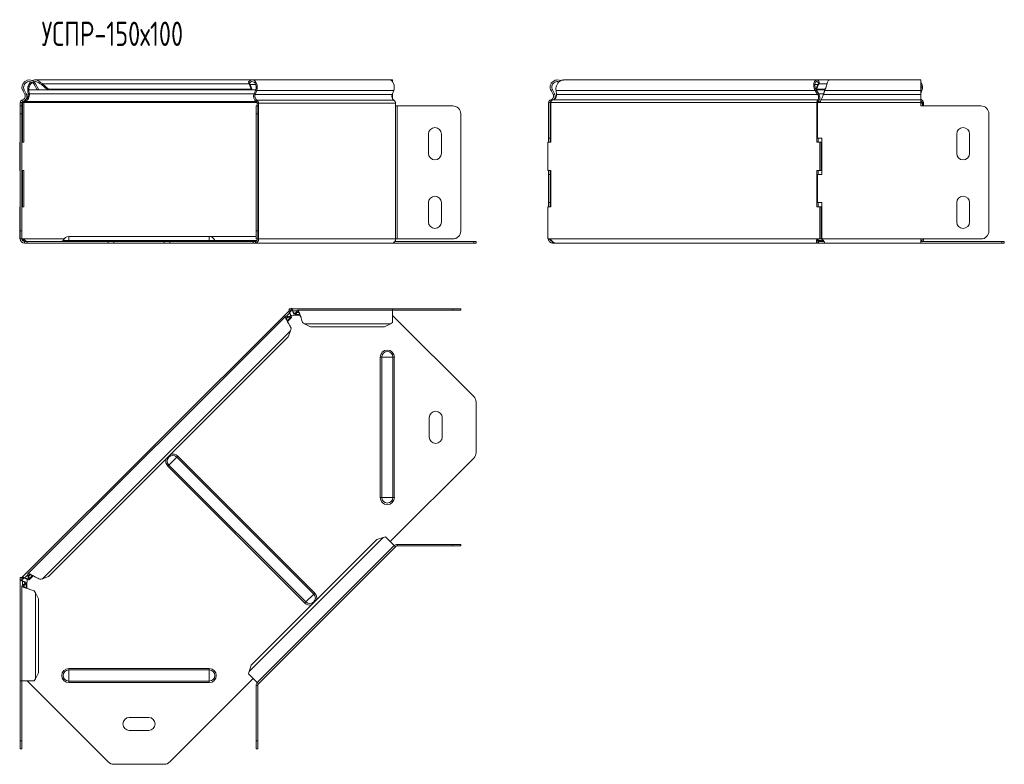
# Model space of a CAD drawing. Header units: millimetres. Extents: x -202 to 1415, y -6882 to 292.
# Tile 7 of 9: x -160 to 450, y -1156 to -695. Entities that reach past the tile are written whole.
import ezdxf

# ---------------------------------------------------------------- set-up
doc = ezdxf.new("R2010")
doc.units = ezdxf.units.MM
doc.styles.add('SLDTEXTSTYLE3', font='TXT', dxfattribs={"width": 0.7, "bigfont": 'bigfont'})

msp = doc.modelspace()

# ---------------------------------------------------------------- linework, layer by layer
at = {"color": 7, "linetype": 'Continuous', "lineweight": 15}
for p, q in [((-151.46, -733.88), (-150.77, -733.15)), ((-150.77, -734.78), (-149.89, -734.31)), ((-150.77, -734.78), (-149.03, -738.05)), ((-15.81, -731.93), (-150.07, -731.93)), ((-149.89, -734.31), (-148.15, -737.57)), ((-148.15, -737.57), (-149.03, -738.05)), ((-147.7, -733.88), (-147.21, -733.15)), ((-146.29, -734.78), (-145.67, -734.31)), ((-146.29, -734.78), (-142.45, -738.05)), ((-145.67, -734.31), (-141.82, -737.57)), ((-141.82, -737.57), (-142.45, -738.05)), ((-16.31, -737.57), (-141.82, -737.57)), ((-17.51, -733.88), (-17.99, -733.15)), ((-17.07, -734.78), (-17.7, -734.31)), ((-16.31, -737.57), (-17.7, -734.31)), ((-15.69, -738.05), (-17.07, -734.78)), ((-15.69, -738.05), (-16.31, -737.57)), ((69.04, -731.93), (-15.81, -731.93)), ((71.17, -731.93), (69.04, -731.93)), ((71.17, -733.07), (71.17, -731.93)), ((333.86, -731.93), (177.02, -731.93)), ((334.45, -734.78), (333.27, -737.58)), ((333.69, -737.57), (333.38, -737.81)), ((335.08, -734.31), (333.69, -737.57)), ((333.69, -737.57), (339.1, -737.57)), ((341.51, -731.93), (333.86, -731.93)), ((334.45, -734.78), (335.08, -734.31)), ((334.89, -733.88), (335.37, -733.15)), ((398.26, -731.93), (341.51, -731.93)), ((398.26, -738.55), (398.26, -731.93)), ((-157.83, -738.55), (-156.56, -740.93)), ((-156.95, -738.07), (-155.68, -740.46)), ((-154.72, -738.55), (-154.09, -738.07)), ((-154.42, -740.93), (-154.72, -738.55)), ((-154.42, -740.93), (-153.8, -740.46)), ((-153.8, -740.46), (-154.09, -738.07)), ((-15.69, -738.05), (-142.45, -738.05)), ((-13.61, -738.05), (-15.69, -738.05)), ((-13.62, -738.07), (-14.52, -740.46)), ((-13, -738.55), (-13.9, -740.93)), ((70.95, -740.93), (71.85, -738.55)), ((71.17, -740.46), (71.17, -740.37)), ((71.17, -740.46), (71.17, -743.72)), ((169.27, -738.55), (170.15, -738.07)), ((170.54, -740.93), (169.27, -738.55)), ((171.42, -740.46), (170.15, -738.07)), ((170.54, -740.93), (171.42, -740.46)), ((172.38, -738.55), (172.68, -740.93)), ((332.89, -738.55), (333.52, -738.07)), ((334.39, -740.93), (332.89, -738.55)), ((333.5, -738.05), (338.92, -738.05)), ((335.02, -740.46), (333.52, -738.07)), ((334.39, -740.93), (335.02, -740.46)), ((337.63, -741.97), (337.63, -741.99)), ((338.91, -738.07), (338.06, -740.46)), ((338.91, -738.55), (338.06, -740.93)), ((338.06, -740.93), (338.06, -740.46)), ((338.91, -738.55), (338.91, -738.07)), ((398.32, -738.07), (398.26, -738.24)), ((398.26, -738.55), (398.26, -740.93)), ((398.95, -738.55), (398.26, -740.37)), ((398.26, -744.24), (398.26, -740.93)), ((-159.36, -745.98), (-159.36, -747.98)), ((-159.36, -752.98), (-159.36, -747.98)), ((-159.36, -747.98), (-158.36, -747.98)), ((-158.36, -745.98), (-158.36, -747.98)), ((-158.36, -747.98), (-158.36, -752.98)), ((-157.2, -745.98), (-157.91, -745.98)), ((-157.91, -770.43), (-157.91, -745.98)), ((-157.2, -770.43), (-157.2, -745.98)), ((-156.4, -745.2), (-156.52, -744.56)), ((-13.36, -747.98), (-12.36, -747.98)), ((-13.36, -752.98), (-13.36, -747.98)), ((-12.63, -746.23), (-12.63, -747.98)), ((-12.36, -747.98), (-12.36, -752.98)), ((-11.92, -747.98), (-12.36, -747.98)), ((-11.92, -746.23), (-11.92, -747.98)), ((72.93, -747.98), (72.93, -746.23)), ((73.99, -747.98), (72.93, -747.98)), ((73.99, -747.98), (108.37, -747.98)), ((167.74, -745.98), (168.74, -745.98)), ((167.74, -745.98), (167.74, -767.93)), ((168.74, -745.98), (168.74, -767.93)), ((169.34, -745.2), (169.08, -744.24)), ((169.19, -745.98), (169.19, -770.43)), ((333.92, -770.43), (333.92, -745.98)), ((334.63, -745.98), (333.92, -745.98)), ((334.22, -767.93), (334.22, -745.98)), ((334.22, -745.98), (335.92, -745.98)), ((334.67, -745.2), (334.49, -744.24)), ((398.26, -745.98), (398.26, -744.24)), ((398.26, -745.98), (398.26, -747.98)), ((435.47, -747.98), (398.26, -747.98)), ((399.32, -746.23), (399.32, -747.98)), ((400.03, -746.23), (400.03, -747.98)), ((-159.36, -825.43), (-159.36, -752.98)), ((-158.36, -825.43), (-158.36, -752.98)), ((-13.36, -752.98), (-13.36, -825.43)), ((-12.36, -752.98), (-12.36, -825.43)), ((113.37, -752.98), (113.37, -825.43)), ((113.38, -752.98), (113.38, -825.43)), ((440.47, -825.43), (440.47, -752.98)), ((93.38, -777.43), (93.38, -765.43)), ((101.38, -765.43), (101.38, -777.43)), ((167.74, -767.93), (168.74, -767.93)), ((167.74, -770.43), (167.74, -767.93)), ((168.74, -770.43), (168.74, -767.93)), ((334.22, -767.93), (336.92, -767.93)), ((334.63, -770.43), (334.63, -767.93)), ((336.92, -767.93), (336.92, -790.43)), ((420.47, -777.43), (420.47, -765.43)), ((428.47, -765.43), (428.47, -777.43)), ((-159.75, -770.43), (-159.75, -787.93)), ((-159.75, -770.43), (-159.36, -770.43)), ((-158.36, -770.43), (-157.2, -770.43)), ((167.35, -787.93), (167.35, -770.43)), ((169.19, -770.43), (167.35, -770.43)), ((335.76, -770.43), (333.92, -770.43)), ((335.76, -770.43), (335.76, -787.93)), ((335.76, -770.43), (336.47, -770.43)), ((336.47, -770.43), (336.47, -787.93)), ((-159.75, -787.93), (-159.36, -787.93)), ((-157.2, -787.93), (-158.36, -787.93)), ((-157.91, -810.43), (-157.91, -787.93)), ((-157.2, -810.43), (-157.2, -787.93)), ((167.35, -787.93), (169.19, -787.93)), ((167.74, -790.43), (167.74, -787.93)), ((167.74, -790.43), (168.74, -790.43)), ((167.74, -790.43), (167.74, -807.93)), ((168.74, -790.43), (168.74, -787.93)), ((168.74, -790.43), (168.74, -807.93)), ((169.19, -787.93), (169.19, -810.43)), ((333.92, -787.93), (335.76, -787.93)), ((333.92, -810.43), (333.92, -787.93)), ((334.22, -807.93), (334.22, -790.43)), ((336.92, -790.43), (334.22, -790.43)), ((334.63, -790.43), (334.63, -787.93)), ((335.76, -787.93), (336.47, -787.93)), ((-159.75, -810.43), (-159.75, -830.43)), ((-159.75, -810.43), (-159.36, -810.43)), ((-158.36, -810.43), (-157.2, -810.43)), ((93.38, -819.93), (93.38, -807.93)), ((101.38, -807.93), (101.38, -819.93)), ((167.35, -830.43), (167.35, -810.43)), ((169.19, -810.43), (167.35, -810.43)), ((167.74, -807.93), (168.74, -807.93)), ((167.74, -810.43), (167.74, -807.93)), ((168.74, -810.43), (168.74, -807.93)), ((335.76, -810.43), (333.92, -810.43)), ((334.22, -807.93), (336.92, -807.93)), ((334.63, -810.43), (334.63, -807.93)), ((335.76, -810.43), (335.76, -830.43)), ((335.76, -810.43), (336.47, -810.43)), ((336.47, -810.43), (336.47, -830.43)), ((336.92, -807.93), (336.92, -830.43)), ((420.47, -819.93), (420.47, -807.93)), ((428.47, -807.93), (428.47, -819.93)), ((-159.36, -830.43), (-159.36, -825.43)), ((-158.36, -825.43), (-158.36, -830.43)), ((-42.36, -828.93), (-129.36, -828.93)), ((-13.36, -828.93), (-42.36, -828.93)), ((-13.36, -830.43), (-13.36, -825.43)), ((-12.36, -825.43), (-12.36, -830.43)), ((336.92, -828.93), (336.47, -828.93)), ((-159.75, -830.43), (-159.36, -830.43)), ((-158.36, -830.43), (-159.36, -830.43)), ((-158.45, -830.43), (-158.66, -830.43)), ((-158.36, -830.43), (-158.26, -830.43)), ((-155.2, -831.93), (-156.86, -831.93)), ((-155.2, -832.93), (-156.86, -832.93)), ((-155.2, -831.93), (-155.2, -832.93)), ((-104.96, -831.93), (-155.2, -831.93)), ((-104.96, -832.93), (-155.2, -832.93)), ((-104.96, -831.93), (-101.42, -831.93)), ((-101.42, -832.93), (-104.96, -832.93)), ((-101.42, -831.93), (-70.3, -831.93)), ((-101.42, -832.93), (-70.3, -832.93)), ((-70.3, -831.93), (-66.76, -831.93)), ((-66.76, -832.93), (-70.3, -832.93)), ((-15.1, -831.93), (-66.76, -831.93)), ((-15.1, -832.93), (-66.76, -832.93)), ((-15.1, -831.93), (-15.1, -832.93)), ((-13.69, -831.93), (-15.1, -831.93)), ((-13.69, -832.93), (-15.1, -832.93)), ((-13.69, -832.93), (71.17, -832.93)), ((-12.36, -830.43), (-13.36, -830.43)), ((-12.36, -830.43), (-11.92, -830.43)), ((121.41, -832.93), (71.17, -832.93)), ((121.41, -831.93), (72.58, -831.93)), ((72.93, -830.43), (73.99, -830.43)), ((108.37, -830.43), (73.99, -830.43)), ((121.41, -831.93), (122.88, -831.93)), ((122.88, -832.93), (121.41, -832.93)), ((122.88, -831.93), (122.88, -832.93)), ((168.13, -830.43), (167.35, -830.43)), ((168.74, -830.52), (167.74, -830.57)), ((170.24, -832.93), (170.24, -831.93)), ((171.75, -832.93), (170.24, -832.93)), ((171.75, -832.93), (334.89, -832.93)), ((334.89, -831.93), (334.89, -832.93)), ((338.37, -831.93), (334.89, -831.93)), ((338.55, -832.93), (334.89, -832.93)), ((335.76, -830.43), (334.98, -830.43)), ((335.38, -830.43), (335.17, -830.43)), ((335.76, -830.43), (336.47, -830.43)), ((336.92, -830.43), (336.92, -830.57)), ((338.55, -832.93), (338.55, -832.44)), ((338.55, -832.93), (398.26, -832.93)), ((398.26, -830.43), (435.47, -830.43)), ((398.26, -832.93), (398.26, -830.43)), ((398.4, -831.29), (398.26, -830.96)), ((448.51, -831.93), (398.26, -831.93)), ((448.51, -832.93), (398.26, -832.93)), ((448.51, -831.93), (449.97, -831.93)), ((449.97, -832.93), (448.51, -832.93)), ((449.97, -831.93), (449.97, -832.93)), ((6.83, -875.04), (-157.91, -1039.77)), ((6.83, -875.04), (7.28, -874.59)), ((6.83, -875.04), (7.53, -875.74)), ((7.13, -873.59), (7.13, -874.59)), ((8.83, -873.59), (7.13, -873.59)), ((8.83, -874.59), (7.13, -874.59)), ((7.4, -876.37), (7.58, -876.55)), ((7.53, -875.74), (8.69, -874.59)), ((8.29, -874.99), (7.62, -875.69)), ((8.28, -873.59), (8.67, -873.2)), ((8.67, -873.2), (9.05, -873.59)), ((8.83, -873.59), (8.83, -874.59)), ((71.17, -873.59), (8.83, -873.59)), ((9.37, -875.19), (9.37, -874.94)), ((10.53, -877.66), (13.87, -877.66)), ((10.96, -876.39), (11.81, -875.12)), ((10.96, -877.27), (11.81, -876)), ((10.96, -876.39), (10.96, -877.27)), ((11.81, -875.12), (11.81, -876)), ((71.17, -874.59), (12.43, -874.59)), ((71.17, -874.59), (71.17, -873.59)), ((71.17, -873.59), (108.38, -873.59)), ((71.17, -882.17), (71.17, -874.59)), ((71.17, -874.59), (108.38, -874.59)), ((71.17, -877.74), (121.41, -927.99)), ((108.38, -873.59), (113.38, -873.59)), ((113.38, -874.59), (108.38, -874.59)), ((113.38, -873.59), (113.38, -874.59)), ((4.99, -878.29), (-154.65, -1037.93)), ((5.8, -878.23), (6.42, -878.85)), ((5.8, -878.23), (7.3, -878.53)), ((6.14, -881.48), (8.5, -879.12)), ((6.42, -878.85), (7.92, -879.15)), ((6.8, -882.93), (6.79, -882.92)), ((7.3, -878.53), (7.92, -879.15)), ((16.66, -883.06), (20.36, -884.8)), ((66.17, -884.8), (69.87, -883.06)), ((6.6, -891.12), (7.98, -887.28)), ((66.17, -884.8), (20.36, -884.8)), ((6.6, -891.12), (-141.82, -1039.54)), ((122.88, -962.65), (122.88, -931.53)), ((93.88, -953.09), (93.88, -941.09)), ((101.88, -941.09), (101.88, -953.09)), ((121.41, -966.18), (69.75, -1017.84)), ((61.47, -1016.63), (-16.31, -1094.42)), ((65.32, -1015.25), (61.47, -1016.63)), ((72.23, -1020.32), (66.86, -1014.95)), ((-12.63, -1105.17), (72.23, -1020.32)), ((72.93, -1021.03), (-11.92, -1105.88)), ((72.93, -1021.03), (72.23, -1020.32)), ((73.99, -1019.59), (108.37, -1019.59)), ((73.99, -1020.59), (108.37, -1020.59)), ((108.37, -1019.59), (113.37, -1019.59)), ((113.37, -1020.59), (108.37, -1020.59)), ((113.37, -1019.59), (113.37, -1020.59)), ((-159.75, -1041.61), (-159.36, -1041.22)), ((-159.75, -1041.61), (-159.36, -1042)), ((-159.36, -1040.07), (-159.36, -1041.77)), ((-159.36, -1040.07), (-158.36, -1040.07)), ((-159.36, -1041.77), (-158.36, -1041.77)), ((-159.36, -1041.77), (-159.36, -1104.11)), ((-158.36, -1040.22), (-157.91, -1039.77)), ((-158.36, -1040.07), (-158.36, -1041.77)), ((-158.36, -1041.64), (-157.2, -1040.48)), ((-158.01, -1042.31), (-157.76, -1042.31)), ((-157.2, -1040.48), (-157.91, -1039.77)), ((-156.4, -1040.52), (-156.57, -1040.34)), ((-154.72, -1038.74), (-154.09, -1039.37)), ((-154.42, -1040.24), (-154.72, -1038.74)), ((-154.42, -1040.24), (-153.8, -1040.87)), ((-153.8, -1040.87), (-154.09, -1039.37)), ((-153.83, -1041.45), (-151.46, -1039.08)), ((-145.67, -1040.93), (-141.82, -1039.54)), ((-158.36, -1045.38), (-158.36, -1104.11)), ((-157.83, -1044.76), (-156.56, -1043.91)), ((-157.83, -1044.76), (-156.95, -1044.76)), ((-156.95, -1044.76), (-155.68, -1043.91)), ((-156.56, -1043.91), (-155.68, -1043.91)), ((-155.29, -1046.82), (-155.29, -1043.47)), ((-148.15, -1053.31), (-149.89, -1049.61)), ((-148.15, -1053.31), (-148.15, -1099.11)), ((-16.31, -1094.42), (-17.7, -1098.26)), ((-149.89, -1102.81), (-148.15, -1099.11)), ((-15.1, -1102.7), (-66.76, -1154.36)), ((-17.99, -1099.81), (-12.63, -1105.17)), ((-159.36, -1104.11), (-158.36, -1104.11)), ((-159.36, -1141.32), (-159.36, -1104.11)), ((-158.36, -1104.11), (-150.77, -1104.11)), ((-158.36, -1141.32), (-158.36, -1104.11)), ((-104.96, -1154.36), (-155.2, -1104.11)), ((-13.36, -1106.94), (-13.36, -1141.32)), ((-12.84, -1104.96), (-11.92, -1105.88)), ((-12.36, -1106.94), (-12.36, -1141.32)), ((-91.86, -1126.82), (-79.86, -1126.82)), ((-79.86, -1134.82), (-91.86, -1134.82)), ((-159.36, -1146.32), (-159.36, -1141.32)), ((-158.36, -1141.32), (-158.36, -1146.32)), ((-13.36, -1146.32), (-13.36, -1141.32)), ((-12.36, -1141.32), (-12.36, -1146.32)), ((-158.36, -1146.32), (-159.36, -1146.32)), ((-12.36, -1146.32), (-13.36, -1146.32)), ((-101.42, -1155.82), (-70.3, -1155.82))]:
    msp.add_line(p, q, dxfattribs=at)
at = {"color": 7, "linetype": 'Continuous', "lineweight": 0}
for p, q in [((-17.7, -734.31), (-145.67, -734.31)), ((-13.62, -734.78), (-17.07, -734.78)), ((332.67, -734.78), (334.45, -734.78)), ((335.08, -734.31), (340.15, -734.31)), ((-157.83, -738.55), (-156.95, -738.07)), ((-156.56, -740.93), (-155.68, -740.46)), ((-13.62, -738.07), (-154.09, -738.07)), ((-14.52, -740.46), (-153.8, -740.46)), ((-13.9, -740.93), (-14.52, -740.46)), ((70.95, -740.93), (-13.9, -740.93)), ((-13, -738.55), (-13.62, -738.07)), ((71.85, -738.55), (-13, -738.55)), ((71.17, -740.46), (71.13, -740.46)), ((172.38, -738.55), (332.89, -738.55)), ((172.68, -740.93), (334.39, -740.93)), ((333.52, -738.07), (338.91, -738.07)), ((335.02, -740.46), (338.06, -740.46)), ((338.06, -740.93), (398.26, -740.93)), ((338.91, -738.55), (398.26, -738.55)), ((398.26, -738.07), (398.32, -738.07)), ((398.95, -738.55), (398.32, -738.07)), ((-159.36, -745.98), (-158.36, -745.98)), ((-158.01, -744.24), (-157.76, -745.2)), ((-12.66, -745.98), (-157.2, -745.98)), ((-13.49, -745.2), (-156.4, -745.2)), ((-12.84, -744.5), (-13.03, -745.46)), ((72.02, -744.5), (-12.84, -744.5)), ((-11.92, -746.23), (-12.63, -746.23)), ((72.93, -746.23), (-11.92, -746.23)), ((-11.92, -830.43), (-11.92, -747.98)), ((72.93, -830.43), (72.93, -747.98)), ((73.99, -830.43), (73.99, -747.98)), ((169.19, -745.98), (333.92, -745.98)), ((170.52, -744.24), (334.49, -744.24)), ((334.56, -745.46), (336.04, -745.46)), ((335.92, -745.98), (398.26, -745.98)), ((336.46, -744.24), (398.26, -744.24)), ((398.26, -745.46), (398.91, -745.46)), ((398.26, -746.23), (399.32, -746.23)), ((399.11, -744.5), (398.91, -745.46)), ((400.03, -746.23), (399.32, -746.23)), ((-158.36, -752.98), (-159.36, -752.98)), ((-12.36, -752.98), (-13.36, -752.98)), ((-159.36, -825.43), (-158.36, -825.43)), ((-129.36, -831.29), (-129.36, -828.93)), ((-42.36, -831.29), (-42.36, -828.93)), ((-13.36, -825.43), (-12.36, -825.43)), ((-132.32, -830.43), (-157.96, -830.43)), ((-156.86, -832.93), (-156.86, -831.93)), ((-129.36, -831.29), (-132.79, -831.29)), ((-129.36, -831.93), (-129.36, -831.29)), ((-129.36, -831.29), (-42.36, -831.29)), ((-104.96, -832.93), (-104.96, -831.93)), ((-101.42, -831.93), (-101.42, -832.93)), ((-70.3, -832.93), (-70.3, -831.93)), ((-66.76, -831.93), (-66.76, -832.93)), ((-42.36, -831.93), (-42.36, -831.29)), ((-42.36, -831.29), (-38.93, -831.29)), ((-38.93, -831.29), (-12.82, -831.29)), ((-13.69, -832.93), (-13.69, -831.93)), ((72.93, -830.43), (-11.92, -830.43)), ((121.41, -832.93), (121.41, -831.93)), ((168.43, -830.43), (334.68, -830.43)), ((334.21, -831.29), (337.88, -831.29)), ((336.92, -830.43), (398.26, -830.43)), ((398.4, -831.29), (398.26, -831.29)), ((448.51, -832.93), (448.51, -831.93)), ((7.4, -876.37), (5.55, -878.22)), ((11.98, -874.94), (9.37, -874.94)), ((13.71, -877.27), (10.96, -877.27)), ((13.02, -876), (11.81, -876)), ((108.38, -874.59), (108.38, -873.59)), ((6.42, -878.85), (5.57, -879.7)), ((7.92, -879.15), (5.97, -881.1)), ((69.87, -883.06), (16.66, -883.06)), ((7.98, -887.28), (-145.67, -1040.93)), ((64.44, -903.59), (63.51, -903.59)), ((63.51, -903.59), (63.51, -990.59)), ((71.31, -903.59), (64.44, -903.59)), ((64.44, -903.59), (64.44, -990.59)), ((71.31, -903.59), (71.31, -990.59)), ((72.24, -903.59), (71.31, -903.59)), ((72.24, -903.59), (72.24, -990.59)), ((-67.36, -970.44), (-62.51, -965.58)), ((-62.51, -965.58), (-61.85, -964.92)), ((-62.51, -965.58), (22.33, -1050.42)), ((-61.85, -964.92), (22.99, -1049.76)), ((-68.02, -971.1), (-67.36, -970.44)), ((-68.02, -971.1), (16.81, -1055.94)), ((-67.36, -970.44), (17.47, -1055.28)), ((64.44, -990.59), (63.51, -990.59)), ((71.31, -990.59), (64.44, -990.59)), ((72.24, -990.59), (71.31, -990.59)), ((65.32, -1015.25), (-17.7, -1098.26)), ((73.99, -1020.59), (73.99, -1019.59)), ((108.37, -1020.59), (108.37, -1019.59)), ((-158.01, -1042.31), (-158.01, -1044.92)), ((-154.73, -1038.5), (-156.57, -1040.34)), ((-153.24, -1038.51), (-154.09, -1039.37)), ((-151.85, -1038.92), (-153.8, -1040.87)), ((-156.95, -1044.76), (-156.95, -1045.96)), ((-155.68, -1043.91), (-155.68, -1046.66)), ((-149.89, -1049.61), (-149.89, -1102.81)), ((17.47, -1055.28), (22.33, -1050.42)), ((22.33, -1050.42), (22.99, -1049.76)), ((16.81, -1055.94), (17.47, -1055.28)), ((-129.36, -1097.39), (-129.36, -1096.45)), ((-129.36, -1096.45), (-42.36, -1096.45)), ((-129.36, -1104.26), (-129.36, -1097.39)), ((-129.36, -1097.39), (-42.36, -1097.39)), ((-42.36, -1097.39), (-42.36, -1096.45)), ((-42.36, -1104.26), (-42.36, -1097.39)), ((-129.36, -1104.26), (-42.36, -1104.26)), ((-129.36, -1105.19), (-129.36, -1104.26)), ((-129.36, -1105.19), (-42.36, -1105.19)), ((-42.36, -1105.19), (-42.36, -1104.26)), ((-12.36, -1106.94), (-13.36, -1106.94)), ((-159.36, -1141.32), (-158.36, -1141.32)), ((-13.36, -1141.32), (-12.36, -1141.32))]:
    msp.add_line(p, q, dxfattribs=at)
at = {"color": 7, "linetype": 'Continuous', "lineweight": 15, "flags": 128}
for points in [[(-17.99, -733.15), (-17.33, -732.48), (-16.58, -732.06), (-15.77, -731.93), (-14.96, -732.09), (-14.21, -732.53), (-13.57, -733.23), (-13.07, -734.14), (-12.75, -735.19), (-12.63, -736.33), (-12.71, -737.47), (-13, -738.55)], [(-17.51, -733.88), (-16.87, -733.27), (-16.13, -732.96), (-15.36, -732.99), (-14.63, -733.35), (-14.02, -734.01), (-13.58, -734.91), (-13.36, -735.95), (-13.37, -737.04), (-13.62, -738.07)], [(71.85, -738.55), (72.14, -737.47), (72.23, -736.33), (72.1, -735.19), (71.78, -734.14), (71.28, -733.23), (70.64, -732.53), (69.89, -732.09), (69.08, -731.93), (69.04, -731.93)], [(398.26, -745.04), (398.41, -745.17), (398.91, -745.46)]]:
    msp.add_lwpolyline(points, dxfattribs=at)
at = {"color": 7, "linetype": 'Continuous', "lineweight": 15}
for centre, radius, start, end in [((-153.86, -736.43), 4.5, 46.69362, 208.07249), ((-153.86, -736.43), 3.5, 46.69362, 208.07249), ((393.62, -736.43), 5.73, 338.38686, 35.91144), ((393.88, -736.43), 4.74, 339.67451, 22.3977), ((-158.59, -742.01), 2.3, 284.5412, 28.07249), ((-158.59, -742.01), 3.3, 284.5412, 28.07249), ((-10.87, -742.1), 4, 155.80956, 237.33007), ((-11.29, -742.1), 2.86, 155.80956, 237.33007), ((73.56, -742.1), 2.86, 155.80956, 237.33007), ((399.89, -742.8), 1.88, 209.50183, 245.41474), ((-157.56, -745.98), 1.8, 104.5412, 180), ((-157.56, -745.98), 0.8, 104.5412, 180), ((-13.43, -746.17), 0.811, 355.50711, 60.34706), ((-13.74, -746.09), 1.82, 355.50711, 60.34706), ((71.12, -746.09), 1.82, 355.50711, 60.34706), ((108.37, -752.98), 5, 0, 90), ((398.51, -746.17), 0.811, 355.50711, 60.34706), ((398.21, -746.09), 1.82, 355.50711, 60.34706), ((435.47, -752.98), 5, 0, 90), ((97.38, -765.43), 4, 0, 180), ((424.47, -765.43), 4, 0, 180), ((97.38, -777.43), 4, 180, 0), ((424.47, -777.43), 4, 180, 0), ((97.38, -807.93), 4, 0, 180), ((424.47, -807.93), 4, 0, 180), ((97.38, -819.93), 4, 180, 0), ((424.47, -819.93), 4, 180, 0), ((-129.36, -832.61), 3.68, 90, 158.97733), ((-42.36, -832.61), 3.68, 21.02267, 90), ((108.37, -825.43), 5, 270, 0), ((108.38, -825.43), 5, 270, 0), ((435.47, -825.43), 5, 270, 0), ((-156.86, -830.43), 2.5, 180, 270), ((-156.86, -830.43), 1.5, 180, 270), ((-158.11, -831.67), 1.25, 82.98465, 97.01535), ((-133.73, -830.93), 1, 270, 338.97733), ((-37.99, -830.93), 1, 201.02267, 270), ((-14.13, -830.74), 2.23, 281.42175, 8.04947), ((-13.95, -830.62), 1.34, 281.42175, 8.04947), ((70.72, -830.74), 2.23, 281.42175, 8.04947), ((170.24, -830.43), 2.5, 180, 183.3405), ((168.28, -831.67), 1.25, 82.98465, 97.01535), ((334.83, -831.67), 1.25, 82.98465, 97.01535), ((399.34, -830.93), 1, 201.02267, 270), ((397.68, -830.51), 1.64, 311.24132, 3.02876), ((396.84, -830.47), 3.19, 332.75408, 0.72057), ((9.04, -875.44), 2.5, 250.24963, 300.99751), ((117.88, -931.53), 5, 0, 45), ((97.88, -941.09), 4, 0, 180), ((97.88, -953.09), 4, 180, 0), ((117.88, -962.65), 5, 315, 0), ((73.99, -1022.09), 2.5, 90, 135), ((73.99, -1022.09), 1.5, 90, 135), ((-157.51, -1041.99), 2.5, 328.78935, 18.85671), ((-10.86, -1106.94), 2.5, 135, 180), ((-10.86, -1106.94), 1.5, 135, 180), ((-91.86, -1130.82), 4, 90, 270), ((-79.86, -1130.82), 4, 270, 90), ((-101.42, -1150.82), 5, 225, 270), ((-70.3, -1150.82), 5, 270, 315)]:
    msp.add_arc(centre, radius, start, end, dxfattribs=at)
at = {"color": 7, "linetype": 'Continuous', "lineweight": 0}
for centre, radius, start, end in [((67.88, -903.59), 4.37, 0, 180), ((67.88, -903.59), 3.43, 0, 180), ((-64.94, -968.01), 4.37, 164.8949, 225), ((-64.94, -968.01), 3.43, 45, 225), ((-64.94, -968.01), 4.37, 45, 105.1051), ((67.88, -990.59), 4.37, 180, 0), ((67.88, -990.59), 3.43, 180, 0), ((19.9, -1052.85), 3.43, 225, 45), ((19.9, -1052.85), 4.37, 344.8949, 45), ((19.9, -1052.85), 4.37, 225, 285.1051), ((-129.36, -1100.82), 4.37, 90, 270), ((-129.36, -1100.82), 3.43, 90, 270), ((-42.36, -1100.82), 4.37, 270, 90), ((-42.36, -1100.82), 3.43, 270, 90)]:
    msp.add_arc(centre, radius, start, end, dxfattribs=at)
at = {"color": 7, "linetype": 'Continuous', "lineweight": 15}
for points, knots in [([(-154.72, -738.55), (-154.75, -738.05), (-154.83, -737.07), (-154.45, -735.46), (-153.78, -734.05), (-153.11, -733.4), (-152.82, -733.11)], [0, 0, 0, 0, 0.264782, 0.529565, 0.794347, 1, 1, 1, 1]), ([(-154.09, -738.07), (-154.1, -737.69), (-154.11, -736.93), (-153.75, -735.66), (-153.09, -734.53), (-152.46, -733.79), (-152.04, -733.58), (-151.98, -733.56)], [0, 0, 0, 0, 0.2402685, 0.480537, 0.7208054, 0.9610739, 1, 1, 1, 1]), ([(-151.89, -732.47), (-151.69, -732.34), (-151.06, -731.95), (-149.85, -731.86), (-148.42, -732.18), (-147.62, -732.83), (-147.21, -733.15)], [0, 0, 0, 0, 0.134412, 0.422942, 0.711471, 1, 1, 1, 1]), ([(-150.76, -733.04), (-150.48, -732.99), (-149.8, -732.86), (-148.71, -733.14), (-148.04, -733.63), (-147.7, -733.88)], [0, 0, 0, 0, 0.269718, 0.634859, 1, 1, 1, 1]), ([(169.27, -738.55), (169.07, -738.05), (168.66, -737.07), (168.75, -735.45), (169.36, -733.96), (170.45, -732.78), (171.88, -732.03), (173.46, -731.87), (174.65, -732.04), (175.16, -732.39), (175.24, -732.45)], [0, 0, 0, 0, 0.139254, 0.278508, 0.417762, 0.557016, 0.69627, 0.835524, 0.974778, 1, 1, 1, 1]), ([(170.15, -738.07), (169.99, -737.69), (169.68, -736.93), (169.75, -735.67), (170.22, -734.51), (171.07, -733.59), (172.18, -733.02), (173.31, -732.84), (173.98, -733.04), (174.26, -733.13)], [0, 0, 0, 0, 0.149172, 0.298344, 0.447516, 0.596688, 0.74586, 0.895032, 1, 1, 1, 1]), ([(177.03, -731.96), (176.62, -731.99), (175.73, -732.04), (174.47, -732.79), (173.39, -733.96), (172.64, -735.45), (172.27, -737.07), (172.34, -738.05), (172.38, -738.55)], [0, 0, 0, 0, 0.145898, 0.316718, 0.487539, 0.658359, 0.82918, 1, 1, 1, 1]), ([(332.89, -738.55), (332.61, -738.08), (332.39, -737.57), (332.08, -736.52), (331.99, -735.99), (331.94, -734.96), (331.98, -734.46), (332.17, -733.57), (332.32, -733.17), (332.7, -732.53), (332.94, -732.29), (333.44, -731.97), (333.71, -731.91), (334.25, -731.96), (334.51, -732.08), (334.99, -732.5), (335.2, -732.79), (335.37, -733.15)], [0, 0, 0, 0, 0.125, 0.125, 0.25, 0.25, 0.375, 0.375, 0.5, 0.5, 0.625, 0.625, 0.75, 0.75, 0.875, 0.875, 1, 1, 1, 1]), ([(333.52, -738.07), (333.27, -737.71), (333.08, -737.32), (332.79, -736.5), (332.7, -736.09), (332.61, -735.28), (332.62, -734.9), (332.72, -734.2), (332.81, -733.9), (333.07, -733.4), (333.22, -733.21), (333.57, -732.96), (333.76, -732.91), (334.13, -732.95), (334.31, -733.05), (334.64, -733.37), (334.78, -733.6), (334.89, -733.88)], [0, 0, 0, 0, 0.125, 0.125, 0.25, 0.25, 0.375, 0.375, 0.5, 0.5, 0.625, 0.625, 0.75, 0.75, 0.875, 0.875, 1, 1, 1, 1]), ([(341.51, -731.96), (341.38, -731.99), (341.11, -732.04), (340.68, -732.79), (340.24, -733.96), (339.8, -735.45), (339.35, -737.07), (339.06, -738.05), (338.91, -738.55)], [0, 0, 0, 0, 0.1458975, 0.316718, 0.4875385, 0.658359, 0.8291795, 1, 1, 1, 1]), ([(339.62, -736.17), (339.53, -736.42), (339.29, -737.08), (339.06, -737.69), (338.91, -738.07)], [0, 0, 0, 0, 0.375097, 1, 1, 1, 1]), ([(-156.4, -745.2), (-155.96, -745.08), (-155.55, -744.84), (-154.83, -744.2), (-154.52, -743.79), (-154.05, -742.88), (-153.89, -742.38), (-153.72, -741.39), (-153.72, -740.9), (-153.8, -740.46)], [0, 0, 0, 0, 0.25, 0.25, 0.5, 0.5, 0.75, 0.75, 1, 1, 1, 1]), ([(-156.06, -744.03), (-155.92, -743.95), (-155.63, -743.77), (-155.24, -743.39), (-154.92, -742.94), (-154.67, -742.44), (-154.5, -741.92), (-154.41, -741.4), (-154.42, -741.09), (-154.42, -740.93)], [0, 0, 0, 0, 0.133466, 0.277889, 0.422311, 0.566733, 0.711155, 0.855578, 1, 1, 1, 1]), ([(169.08, -744.24), (169.42, -744.15), (169.74, -743.99), (170.26, -743.54), (170.47, -743.25), (170.75, -742.62), (170.82, -742.27), (170.79, -741.58), (170.7, -741.23), (170.54, -740.93)], [0, 0, 0, 0, 0.25, 0.25, 0.5, 0.5, 0.75, 0.75, 1, 1, 1, 1]), ([(172.68, -740.93), (172.7, -741.23), (172.67, -741.58), (172.5, -742.27), (172.36, -742.62), (171.97, -743.25), (171.73, -743.54), (171.17, -743.99), (170.85, -744.15), (170.52, -744.24)], [0, 0, 0, 0, 0.25, 0.25, 0.5, 0.5, 0.75, 0.75, 1, 1, 1, 1]), ([(171.18, -743.94), (171.31, -743.74), (171.57, -743.34), (171.78, -742.63), (171.83, -741.88), (171.73, -741.14), (171.52, -740.68), (171.42, -740.46)], [0, 0, 0, 0, 0.188989, 0.391742, 0.594494, 0.797247, 1, 1, 1, 1]), ([(334.49, -744.24), (334.64, -744.15), (334.77, -743.99), (334.95, -743.54), (335.01, -743.25), (335.01, -742.62), (334.97, -742.27), (334.76, -741.58), (334.6, -741.23), (334.39, -740.93)], [0, 0, 0, 0, 0.25, 0.25, 0.5, 0.5, 0.75, 0.75, 1, 1, 1, 1]), ([(334.67, -745.2), (334.92, -745.08), (335.14, -744.84), (335.49, -744.2), (335.61, -743.79), (335.71, -742.88), (335.68, -742.38), (335.46, -741.39), (335.28, -740.9), (335.02, -740.46)], [0, 0, 0, 0, 0.25, 0.25, 0.5, 0.5, 0.75, 0.75, 1, 1, 1, 1]), ([(338.06, -740.93), (337.92, -741.23), (337.79, -741.58), (337.52, -742.27), (337.39, -742.62), (337.13, -743.25), (336.99, -743.54), (336.73, -743.99), (336.59, -744.15), (336.46, -744.24)], [0, 0, 0, 0, 0.25, 0.25, 0.5, 0.5, 0.75, 0.75, 1, 1, 1, 1]), ([(338.06, -740.46), (337.99, -740.68), (337.86, -741.14), (337.72, -741.67), (337.64, -741.94), (337.63, -741.97)], [0, 0, 0, 0, 0.4711333, 0.9422666, 1, 1, 1, 1]), ([(-157.91, -745.98), (-157.87, -745.78), (-157.81, -745.47), (-157.65, -745.21), (-157.59, -745.12)], [0, 0, 0, 0, 0.653958, 1, 1, 1, 1]), ([(-157.2, -745.98), (-157.14, -745.8), (-157.03, -745.63), (-156.75, -745.35), (-156.58, -745.25), (-156.4, -745.2)], [0, 0, 0, 0, 0.5, 0.5, 1, 1, 1, 1]), ([(167.74, -745.98), (167.74, -745.58), (167.87, -745.19), (168.35, -744.56), (168.7, -744.34), (169.08, -744.24)], [0, 0, 0, 0, 0.5, 0.5, 1, 1, 1, 1]), ([(168.74, -745.98), (168.74, -745.8), (168.8, -745.63), (169.01, -745.35), (169.17, -745.25), (169.34, -745.2)], [0, 0, 0, 0, 0.5, 0.5, 1, 1, 1, 1]), ([(170.52, -744.24), (170.19, -744.34), (169.88, -744.56), (169.41, -745.19), (169.25, -745.58), (169.19, -745.98)], [0, 0, 0, 0, 0.5, 0.5, 1, 1, 1, 1]), ([(333.92, -745.98), (333.86, -745.58), (333.89, -745.19), (334.1, -744.56), (334.29, -744.34), (334.49, -744.24)], [0, 0, 0, 0, 0.5, 0.5, 1, 1, 1, 1]), ([(334.63, -745.98), (334.57, -745.8), (334.54, -745.63), (334.57, -745.35), (334.61, -745.25), (334.67, -745.2)], [0, 0, 0, 0, 0.5, 0.5, 1, 1, 1, 1]), ([(336.46, -744.24), (336.37, -744.34), (336.28, -744.56), (336.1, -745.19), (336.01, -745.58), (335.92, -745.98)], [0, 0, 0, 0, 0.5, 0.5, 1, 1, 1, 1]), ([(-156.88, -831.97), (-156.92, -831.91), (-157.12, -831.71), (-157.44, -831.31), (-157.84, -830.89), (-158.16, -830.62), (-158.35, -830.55), (-158.41, -830.53)], [0, 0, 0, 0, 0.09141, 0.373764, 0.634767, 0.889767, 1, 1, 1, 1]), ([(-155.34, -831.93), (-155.43, -831.93), (-155.52, -831.9), (-155.7, -831.83), (-155.79, -831.77), (-155.98, -831.64), (-156.07, -831.57), (-156.2, -831.45), (-156.25, -831.41), (-156.32, -831.36), (-156.34, -831.34), (-156.37, -831.31), (-156.38, -831.3), (-156.4, -831.28), (-156.41, -831.28), (-156.42, -831.27), (-156.42, -831.27), (-156.42, -831.26), (-156.42, -831.26), (-156.43, -831.26), (-156.43, -831.26), (-156.55, -831.15), (-156.67, -831.05), (-156.91, -830.87), (-157.03, -830.78), (-157.27, -830.64), (-157.4, -830.58), (-157.66, -830.48), (-157.81, -830.45), (-157.96, -830.43)], [0, 0, 0, 0, 0.125, 0.125, 0.25, 0.25, 0.375, 0.375, 0.4375, 0.4375, 0.46875, 0.46875, 0.484375, 0.484375, 0.492188, 0.492188, 0.496094, 0.496094, 0.498047, 0.498047, 0.5, 0.5, 0.625, 0.625, 0.75, 0.75, 0.875, 0.875, 1, 1, 1, 1]), ([(170.24, -832.93), (170.18, -832.93), (170.08, -832.92), (169.93, -832.91), (169.77, -832.89), (169.63, -832.85), (169.49, -832.81), (169.35, -832.77), (169.22, -832.71), (169.1, -832.66), (168.98, -832.59), (168.87, -832.52), (168.77, -832.45), (168.67, -832.37), (168.57, -832.3), (168.49, -832.22), (168.41, -832.13), (168.33, -832.05), (168.26, -831.96), (168.2, -831.88), (168.1, -831.73), (167.99, -831.53), (167.88, -831.27), (167.8, -831.02), (167.76, -830.78), (167.75, -830.64), (167.74, -830.57)], [0, 0, 0, 0, 0.036, 0.07123, 0.105706, 0.139446, 0.172469, 0.204795, 0.236446, 0.267444, 0.297814, 0.327581, 0.356773, 0.38542, 0.413551, 0.4412, 0.468401, 0.495189, 0.521604, 0.547683, 0.573467, 0.652024, 0.732615, 0.816667, 0.905438, 1, 1, 1, 1]), ([(168.43, -830.43), (168.49, -830.45), (168.61, -830.5), (168.77, -830.57), (168.92, -830.65), (169.05, -830.73), (169.17, -830.81), (169.29, -830.92), (169.42, -831.06), (169.58, -831.23), (169.73, -831.41), (169.9, -831.61), (170.08, -831.82), (170.26, -832.01), (170.44, -832.2), (170.63, -832.37), (170.82, -832.53), (171.01, -832.67), (171.2, -832.78), (171.39, -832.86), (171.58, -832.92), (171.69, -832.92), (171.75, -832.93)], [0, 0, 0, 0, 0.0527, 0.100681, 0.144042, 0.182914, 0.217484, 0.248014, 0.29495, 0.343138, 0.393022, 0.445004, 0.499439, 0.552547, 0.605579, 0.65885, 0.712671, 0.767342, 0.82315, 0.880366, 0.939239, 1, 1, 1, 1]), ([(170.24, -831.93), (169.97, -831.93), (169.73, -831.86), (169.43, -831.7), (169.35, -831.64), (169.19, -831.51), (169.12, -831.44), (169.04, -831.33), (169.01, -831.3), (168.98, -831.25), (168.98, -831.24), (168.97, -831.23), (168.96, -831.22), (168.94, -831.19), (168.93, -831.17), (168.88, -831.07), (168.85, -831), (168.77, -830.78), (168.75, -830.64), (168.74, -830.52)], [0, 0, 0, 0, 0.25, 0.25, 0.375, 0.375, 0.5, 0.5, 0.5625, 0.5625, 0.578125, 0.578125, 0.59375, 0.59375, 0.625, 0.625, 0.75, 0.75, 1, 1, 1, 1]), ([(334.89, -832.93), (334.85, -832.93), (334.77, -832.92), (334.65, -832.91), (334.53, -832.89), (334.43, -832.85), (334.33, -832.81), (334.23, -832.77), (334.14, -832.72), (334.06, -832.66), (333.99, -832.59), (333.92, -832.53), (333.86, -832.45), (333.81, -832.38), (333.76, -832.3), (333.72, -832.22), (333.69, -832.14), (333.66, -832.06), (333.64, -831.98), (333.63, -831.89), (333.62, -831.74), (333.63, -831.52), (333.71, -831.25), (333.83, -831), (334, -830.79), (334.2, -830.63), (334.43, -830.5), (334.59, -830.45), (334.68, -830.43)], [0, 0, 0, 0, 0.031769, 0.062831, 0.0932, 0.122891, 0.151919, 0.180302, 0.208059, 0.235209, 0.261772, 0.287771, 0.31323, 0.338175, 0.362632, 0.386629, 0.410198, 0.433371, 0.45618, 0.478661, 0.500851, 0.578177, 0.651322, 0.721475, 0.789977, 0.858273, 0.92782, 1, 1, 1, 1]), ([(334.89, -831.93), (334.76, -831.93), (334.65, -831.9), (334.46, -831.83), (334.38, -831.77), (334.27, -831.64), (334.23, -831.57), (334.2, -831.45), (334.2, -831.41), (334.2, -831.36), (334.2, -831.34), (334.2, -831.31), (334.2, -831.3), (334.21, -831.28), (334.21, -831.28), (334.21, -831.27), (334.21, -831.27), (334.21, -831.26), (334.21, -831.26), (334.21, -831.26), (334.21, -831.26), (334.24, -831.15), (334.29, -831.05), (334.42, -830.87), (334.51, -830.78), (334.72, -830.64), (334.83, -830.58), (335.09, -830.48), (335.23, -830.45), (335.38, -830.43)], [0, 0, 0, 0, 0.125, 0.125, 0.25, 0.25, 0.375, 0.375, 0.4375, 0.4375, 0.46875, 0.46875, 0.484375, 0.484375, 0.492188, 0.492188, 0.496094, 0.496094, 0.498047, 0.498047, 0.5, 0.5, 0.625, 0.625, 0.75, 0.75, 0.875, 0.875, 1, 1, 1, 1]), ([(336.92, -830.57), (337, -830.62), (337.14, -830.71), (337.35, -830.84), (337.53, -830.97), (337.68, -831.09), (337.81, -831.2), (337.94, -831.33), (338.06, -831.49), (338.19, -831.68), (338.3, -831.87), (338.4, -832.07), (338.48, -832.24), (338.55, -832.4), (338.59, -832.54), (338.61, -832.67), (338.62, -832.77), (338.61, -832.86), (338.59, -832.92), (338.56, -832.92), (338.55, -832.93)], [0, 0, 0, 0, 0.060779, 0.116021, 0.165803, 0.210232, 0.249456, 0.283693, 0.336739, 0.391737, 0.449105, 0.50921, 0.572372, 0.623932, 0.678241, 0.735597, 0.796253, 0.860423, 0.928288, 1, 1, 1, 1]), ([(7.4, -876.37), (7.19, -876.04), (7.01, -875.73), (6.79, -875.26), (6.76, -875.1), (6.83, -875.04)], [0, 0, 0, 0, 0.5, 0.5, 1, 1, 1, 1]), ([(7.3, -878.53), (7.51, -878.55), (7.67, -878.52), (7.87, -878.35), (7.92, -878.21), (7.91, -877.82), (7.86, -877.58), (7.67, -877.02), (7.54, -876.7), (7.4, -876.37)], [0, 0, 0, 0, 0.25, 0.25, 0.5, 0.5, 0.75, 0.75, 1, 1, 1, 1]), ([(7.58, -876.55), (7.52, -876.37), (7.47, -876.19), (7.45, -875.91), (7.47, -875.81), (7.53, -875.74)], [0, 0, 0, 0, 0.5, 0.5, 1, 1, 1, 1]), ([(7.92, -879.15), (8.18, -879.22), (8.37, -879.22), (8.58, -879.06), (8.61, -878.9), (8.52, -878.43), (8.39, -878.12), (8.05, -877.4), (7.82, -876.98), (7.58, -876.55)], [0, 0, 0, 0, 0.25, 0.25, 0.5, 0.5, 0.75, 0.75, 1, 1, 1, 1]), ([(8.83, -873.59), (8.92, -873.59), (9.01, -873.72), (9.19, -874.21), (9.28, -874.55), (9.37, -874.94)], [0, 0, 0, 0, 0.5, 0.5, 1, 1, 1, 1]), ([(8.83, -874.59), (8.92, -874.59), (9.01, -874.65), (9.19, -874.86), (9.28, -875.02), (9.37, -875.19)], [0, 0, 0, 0, 0.5, 0.5, 1, 1, 1, 1]), ([(9.37, -874.94), (9.5, -875.27), (9.63, -875.59), (9.9, -876.11), (10.03, -876.32), (10.3, -876.6), (10.43, -876.67), (10.69, -876.64), (10.83, -876.55), (10.96, -876.39)], [0, 0, 0, 0, 0.25, 0.25, 0.5, 0.5, 0.75, 0.75, 1, 1, 1, 1]), ([(9.37, -875.19), (9.5, -875.67), (9.63, -876.12), (9.9, -876.88), (10.03, -877.18), (10.3, -877.58), (10.43, -877.67), (10.69, -877.64), (10.83, -877.5), (10.96, -877.27)], [0, 0, 0, 0, 0.25, 0.25, 0.5, 0.5, 0.75, 0.75, 1, 1, 1, 1]), ([(11.81, -875.12), (11.96, -874.87), (12.11, -874.7), (12.4, -874.56), (12.55, -874.58), (12.85, -874.8), (13, -875.01), (13.29, -875.57), (13.44, -875.94), (13.74, -876.77), (13.88, -877.25), (14.18, -878.26), (14.33, -878.79), (14.62, -879.85), (14.77, -880.37), (15.07, -881.34), (15.22, -881.79), (15.36, -882.17)], [0, 0, 0, 0, 0.125, 0.125, 0.25, 0.25, 0.375, 0.375, 0.5, 0.5, 0.625, 0.625, 0.75, 0.75, 0.875, 0.875, 1, 1, 1, 1]), ([(11.81, -876), (11.96, -875.84), (12.26, -875.53), (12.7, -875.6), (13.14, -876.07), (13.59, -876.92), (14.02, -877.99), (14.3, -878.77), (14.43, -879.14)], [0, 0, 0, 0, 0.169693, 0.339386, 0.509079, 0.678772, 0.848464, 1, 1, 1, 1]), ([(8.27, -885.73), (8.11, -885.36), (7.9, -884.93), (7.42, -884.04), (7.15, -883.56), (6.62, -882.61), (6.34, -882.13), (5.84, -881.2), (5.61, -880.76), (5.22, -879.96), (5.07, -879.6), (4.88, -878.99), (4.84, -878.74), (4.89, -878.37), (4.98, -878.25), (5.29, -878.15), (5.52, -878.16), (5.8, -878.23)], [0, 0, 0, 0, 0.125, 0.125, 0.25, 0.25, 0.375, 0.375, 0.5, 0.5, 0.625, 0.625, 0.75, 0.75, 0.875, 0.875, 1, 1, 1, 1]), ([(6.79, -882.93), (6.62, -882.57), (6.27, -881.82), (5.81, -880.76), (5.53, -879.85), (5.51, -879.2), (5.78, -878.84), (6.21, -878.85), (6.42, -878.85)], [0, 0, 0, 0, 0.151931, 0.321545, 0.491159, 0.660772, 0.830386, 1, 1, 1, 1]), ([(-158.01, -1042.31), (-158.39, -1042.22), (-158.74, -1042.13), (-159.22, -1041.95), (-159.36, -1041.86), (-159.36, -1041.77)], [0, 0, 0, 0, 0.5, 0.5, 1, 1, 1, 1]), ([(-157.76, -1042.31), (-157.93, -1042.22), (-158.08, -1042.13), (-158.3, -1041.95), (-158.36, -1041.86), (-158.36, -1041.77)], [0, 0, 0, 0, 0.5, 0.5, 1, 1, 1, 1]), ([(-156.56, -1043.91), (-156.4, -1043.77), (-156.3, -1043.64), (-156.28, -1043.37), (-156.34, -1043.24), (-156.62, -1042.98), (-156.83, -1042.84), (-157.36, -1042.58), (-157.68, -1042.44), (-158.01, -1042.31)], [0, 0, 0, 0, 0.25, 0.25, 0.5, 0.5, 0.75, 0.75, 1, 1, 1, 1]), ([(-157.11, -1040.44), (-157.13, -1040.45), (-157.41, -1040.65), (-157.69, -1040.95), (-157.96, -1041.23)], [0, 0, 0, 0, 0.038599, 1, 1, 1, 1]), ([(-157.91, -1039.77), (-157.85, -1039.71), (-157.69, -1039.74), (-157.22, -1039.96), (-156.91, -1040.14), (-156.57, -1040.34)], [0, 0, 0, 0, 0.5, 0.5, 1, 1, 1, 1]), ([(-155.68, -1043.91), (-155.44, -1043.77), (-155.31, -1043.64), (-155.27, -1043.37), (-155.37, -1043.24), (-155.77, -1042.98), (-156.07, -1042.84), (-156.83, -1042.58), (-157.28, -1042.44), (-157.76, -1042.31)], [0, 0, 0, 0, 0.25, 0.25, 0.5, 0.5, 0.75, 0.75, 1, 1, 1, 1]), ([(-157.2, -1040.48), (-157.14, -1040.42), (-157.03, -1040.39), (-156.75, -1040.42), (-156.58, -1040.46), (-156.4, -1040.52)], [0, 0, 0, 0, 0.5, 0.5, 1, 1, 1, 1]), ([(-156.57, -1040.34), (-156.24, -1040.49), (-155.93, -1040.62), (-155.37, -1040.8), (-155.12, -1040.86), (-154.74, -1040.87), (-154.6, -1040.82), (-154.43, -1040.61), (-154.4, -1040.45), (-154.42, -1040.24)], [0, 0, 0, 0, 0.25, 0.25, 0.5, 0.5, 0.75, 0.75, 1, 1, 1, 1]), ([(-156.4, -1040.52), (-155.96, -1040.77), (-155.55, -1040.99), (-154.83, -1041.34), (-154.52, -1041.46), (-154.05, -1041.56), (-153.89, -1041.53), (-153.72, -1041.31), (-153.72, -1041.13), (-153.8, -1040.87)], [0, 0, 0, 0, 0.25, 0.25, 0.5, 0.5, 0.75, 0.75, 1, 1, 1, 1]), ([(-154.72, -1038.74), (-154.79, -1038.46), (-154.8, -1038.24), (-154.69, -1037.93), (-154.57, -1037.84), (-154.21, -1037.79), (-153.96, -1037.83), (-153.35, -1038.02), (-152.99, -1038.17), (-152.18, -1038.55), (-151.74, -1038.79), (-150.82, -1039.29), (-150.34, -1039.56), (-149.38, -1040.1), (-148.91, -1040.36), (-148.01, -1040.84), (-147.59, -1041.05), (-147.21, -1041.22)], [0, 0, 0, 0, 0.125, 0.125, 0.25, 0.25, 0.375, 0.375, 0.5, 0.5, 0.625, 0.625, 0.75, 0.75, 0.875, 0.875, 1, 1, 1, 1]), ([(-154.09, -1039.37), (-154.1, -1039.15), (-154.11, -1038.72), (-153.75, -1038.46), (-153.1, -1038.47), (-152.19, -1038.76), (-151.14, -1039.21), (-150.4, -1039.56), (-150.07, -1039.72)], [0, 0, 0, 0, 0.170751, 0.341501, 0.512252, 0.683002, 0.853753, 1, 1, 1, 1]), ([(-150.77, -1048.31), (-151.16, -1048.16), (-151.6, -1048.01), (-152.58, -1047.72), (-153.1, -1047.57), (-154.15, -1047.27), (-154.69, -1047.13), (-155.69, -1046.83), (-156.17, -1046.68), (-157.01, -1046.39), (-157.37, -1046.24), (-157.94, -1045.94), (-158.14, -1045.79), (-158.37, -1045.5), (-158.39, -1045.35), (-158.24, -1045.05), (-158.08, -1044.91), (-157.83, -1044.76)], [0, 0, 0, 0, 0.125, 0.125, 0.25, 0.25, 0.375, 0.375, 0.5, 0.5, 0.625, 0.625, 0.75, 0.75, 0.875, 0.875, 1, 1, 1, 1]), ([(-153.81, -1047.37), (-154.18, -1047.24), (-154.96, -1046.96), (-156.03, -1046.53), (-156.88, -1046.09), (-157.35, -1045.65), (-157.41, -1045.2), (-157.1, -1044.91), (-156.95, -1044.76)], [0, 0, 0, 0, 0.151536, 0.321228, 0.490921, 0.660614, 0.830307, 1, 1, 1, 1])]:
    msp.add_open_spline(points, degree=3, knots=knots, dxfattribs=at)
for points in [[(-151.46, -733.88), (-151.18, -734.14), (-150.95, -734.45), (-150.77, -734.78)], [(-150.77, -733.15), (-150.42, -733.49), (-150.12, -733.88), (-149.89, -734.31)], [(-147.7, -733.88), (-147.2, -734.14), (-146.73, -734.45), (-146.29, -734.78)], [(-147.21, -733.15), (-146.66, -733.49), (-146.14, -733.88), (-145.67, -734.31)], [(-17.7, -734.31), (-17.84, -733.88), (-17.94, -733.49), (-17.99, -733.15)], [(-17.07, -734.78), (-17.25, -734.45), (-17.39, -734.14), (-17.51, -733.88)], [(334.89, -733.88), (334.77, -734.14), (334.63, -734.45), (334.45, -734.78)], [(335.37, -733.15), (335.31, -733.49), (335.22, -733.88), (335.08, -734.31)], [(15.36, -882.17), (15.8, -882.53), (16.23, -882.83), (16.66, -883.06)], [(69.87, -883.06), (70.3, -882.83), (70.73, -882.53), (71.17, -882.17)], [(7.98, -887.28), (8.12, -886.81), (8.22, -886.29), (8.27, -885.73)], [(66.86, -1014.95), (66.3, -1015.01), (65.79, -1015.1), (65.32, -1015.25)], [(-147.21, -1041.22), (-146.66, -1041.17), (-146.14, -1041.07), (-145.67, -1040.93)], [(-149.89, -1049.61), (-150.12, -1049.18), (-150.42, -1048.74), (-150.77, -1048.31)], [(-150.77, -1104.11), (-150.42, -1103.68), (-150.12, -1103.24), (-149.89, -1102.81)], [(-17.7, -1098.26), (-17.84, -1098.73), (-17.94, -1099.25), (-17.99, -1099.81)]]:
    msp.add_open_spline(points, degree=3, dxfattribs=at)

# ---------------------------------------------------------------- texts
at = {"color": 7, "linetype": 'Continuous', "lineweight": 0, "insert": (-146.18, -695.84), "char_height": 15, "attachment_point": 1, "style": 'SLDTEXTSTYLE3'}
msp.add_mtext('\\M+18454\\M+18452\\M+18450\\M+18451-150\\M+18487100', dxfattribs=at)

doc.saveas('drawing.dxf')
